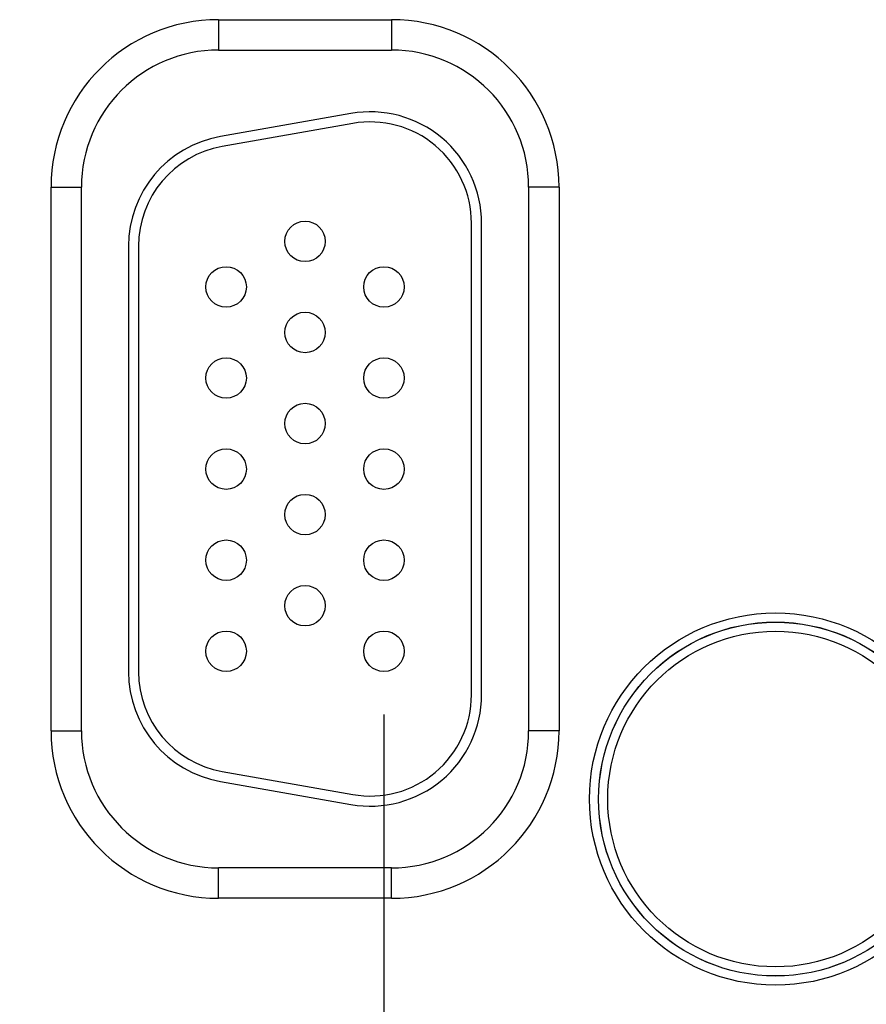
# Model space of a CAD drawing. Header units: inches. Extents: x 0 to 34, y 0 to 22.
# Tile 93 of 120: x 24.2 to 25, y 14.7 to 15.6. Entities that reach past the tile are written whole.
import ezdxf

# ---------------------------------------------------------------- set-up
doc = ezdxf.new("R2010")
doc.units = ezdxf.units.IN
doc.header["$LTSCALE"] = 1.87
doc.header["$MEASUREMENT"] = 0
doc.layers.get('0').update_dxf_attribs({"linetype": 'CONTINUOUS'})
doc.layers.add('DIMENSIONS', color=7, linetype='CONTINUOUS')
doc.styles.get("Standard").update_dxf_attribs({"font": 'txt', "width": 0.8})
doc.dimstyles.new('DIMSTYLE_1', dxfattribs={"dimtxt": 0.125, "dimasz": 0.18, "dimexe": 0.18, "dimexo": 0.0625, "dimgap": 0.09, "dimtad": 0, "dimtih": 1, "dimtoh": 1, "dimdec": 3, "dimzin": 4, "dimdsep": 46, "dimtxsty": 'STANDARD', "dimblk": '_FILLED', "dimblk1": '_FILLED', "dimblk2": '_FILLED', "dimcen": 0.09, "dimadec": 0, "dimazin": 0, "dimtp": 0.01, "dimtm": 0.01, "dimtfac": 1, "dimtdec": 3, "dimtofl": 0, "dimtmove": 0, "dimatfit": 3, "dimldrblk": '_FILLED', "dimfxl": 1, "dimtolj": 1, "dimtzin": 4, "dimarcsym": 0})

# ---------------------------------------------------------------- blocks, each defined once
blk = doc.blocks.new('_FILLED')
at = {"color": 0, "linetype": 'BYBLOCK'}
blk.add_solid([(0, 0), (-1, 0.1736), (-1, -0.1736)], dxfattribs=at)
blk = doc.blocks.new('*D11')
at = {"layer": 'DIMENSIONS', "color": 2, "linetype": 'CONTINUOUS'}
for p, q in [((24.56457, 14.95447), (24.56457, 12.51141)), ((25.49457, 14.95447), (25.49457, 12.51141)), ((24.56457, 12.63641), (24.20457, 12.63641)), ((25.49457, 12.63641), (26.00298, 12.63641))]:
    blk.add_line(p, q, dxfattribs=at)
at = {"layer": 'DIMENSIONS', "color": 2, "linetype": 'CONTINUOUS', "xscale": 0.18, "yscale": 0.18, "zscale": 0.18}
blk.add_blockref('_FILLED', (24.56457, 12.63641), dxfattribs=at)
at = {"layer": 'DIMENSIONS', "color": 2, "linetype": 'CONTINUOUS', "xscale": 0.18, "yscale": 0.18, "zscale": 0.18, "rotation": 180}
blk.add_blockref('_FILLED', (25.49457, 12.63641), dxfattribs=at)
at = {"layer": 'DIMENSIONS', "color": 2, "linetype": 'CONTINUOUS', "width": 0.8}
for s, p in [('[', (26.89048, 12.57391)), (']', (27.49048, 12.57391)), ('7x ', (26.06548, 12.57391)), ('.930', (26.36548, 12.57391)), ('23.62', (26.99048, 12.57391))]:
    blk.add_text(s, height=0.125, dxfattribs=at).set_placement(p)

msp = doc.modelspace()

# ---------------------------------------------------------------- linework, layer by layer
at = {"color": 7, "linetype": 'CONTINUOUS'}
for p, q in [((24.40107, 15.641), (24.57207, 15.641)), ((24.40107, 15.641), (24.40107, 15.611)), ((24.57207, 15.641), (24.57207, 15.611)), ((24.40107, 15.611), (24.57207, 15.611)), ((24.53197, 15.5483), (24.40297, 15.52556)), ((24.53371, 15.53845), (24.40471, 15.51571)), ((24.23554, 15.47547), (24.26554, 15.47547)), ((24.23554, 14.93847), (24.23554, 15.47547)), ((24.26554, 14.93847), (24.26554, 15.47547)), ((24.7376, 15.47547), (24.7076, 15.47547)), ((24.7076, 15.47547), (24.7076, 14.93847)), ((24.7376, 15.47547), (24.7376, 14.93847)), ((24.65107, 14.97397), (24.65107, 15.43997)), ((24.66107, 14.97397), (24.66107, 15.43997)), ((24.31207, 15.41723), (24.31207, 14.99672)), ((24.32207, 15.41723), (24.32207, 14.99672)), ((24.23554, 14.93847), (24.26554, 14.93847)), ((24.7376, 14.93847), (24.7076, 14.93847)), ((24.40471, 14.89824), (24.53371, 14.87549)), ((24.40297, 14.88839), (24.53197, 14.86564)), ((24.57207, 14.80295), (24.40107, 14.80295)), ((24.40107, 14.77295), (24.40107, 14.80295)), ((24.57207, 14.77295), (24.57207, 14.80295)), ((24.57207, 14.77295), (24.40107, 14.77295))]:
    msp.add_line(p, q, dxfattribs=at)
for centre, radius in [((24.48657, 15.42197), 0.02), ((24.40857, 15.37697), 0.02), ((24.56457, 15.37697), 0.02), ((24.48657, 15.33197), 0.02), ((24.40857, 15.28697), 0.02), ((24.56457, 15.28697), 0.02), ((24.48657, 15.24197), 0.02), ((24.40857, 15.19697), 0.02), ((24.56457, 15.19697), 0.02), ((24.48657, 15.15197), 0.02), ((24.40857, 15.10697), 0.02), ((24.56457, 15.10697), 0.02), ((24.48657, 15.06197), 0.02), ((24.95157, 14.87097), 0.18384), ((24.95157, 14.87097), 0.17485), ((24.95157, 14.87097), 0.17481), ((24.40857, 15.01697), 0.02), ((24.56457, 15.01697), 0.02), ((24.95157, 14.87097), 0.16581)]:
    msp.add_circle(centre, radius, dxfattribs=at)
for centre, radius, start, end in [((24.40107, 15.47547), 0.16553, 90, 180), ((24.57207, 15.47547), 0.16553, 0, 90), ((24.40107, 15.47547), 0.13553, 90, 180), ((24.57207, 15.47547), 0.13553, 0, 90), ((24.55107, 15.43997), 0.11, 0, 100), ((24.55107, 15.43997), 0.1, 0, 100), ((24.42207, 15.41723), 0.11, 100, 180), ((24.42207, 15.41723), 0.1, 100, 180), ((24.42207, 14.99672), 0.11, 180, 260), ((24.42207, 14.99672), 0.1, 180, 260), ((24.55107, 14.97397), 0.11, 260, 360), ((24.55107, 14.97397), 0.1, 260, 360), ((24.40107, 14.93847), 0.16553, 180, 270), ((24.40107, 14.93847), 0.13553, 180, 270), ((24.57207, 14.93847), 0.13553, 270, 360), ((24.57207, 14.93847), 0.16553, 270, 360)]:
    msp.add_arc(centre, radius, start, end, dxfattribs=at)

# ---------------------------------------------------------------- dimensions: what is measured, and where the dimension line sits
at = {"layer": 'DIMENSIONS', "color": 2, "linetype": 'CONTINUOUS'}
dim = msp.add_linear_dim(base=(24.56457, 12.63641), p1=(25.49457, 14.95447), p2=(24.56457, 14.95447), angle=180, text='7x <>', dimstyle='DIMSTYLE_1', dxfattribs=at)
dim.commit()
dim.dimension.update_dxf_attribs({"geometry": '*D11', "text_midpoint": (26.82798, 12.63641), "dimtype": 160})

doc.saveas('drawing.dxf')
